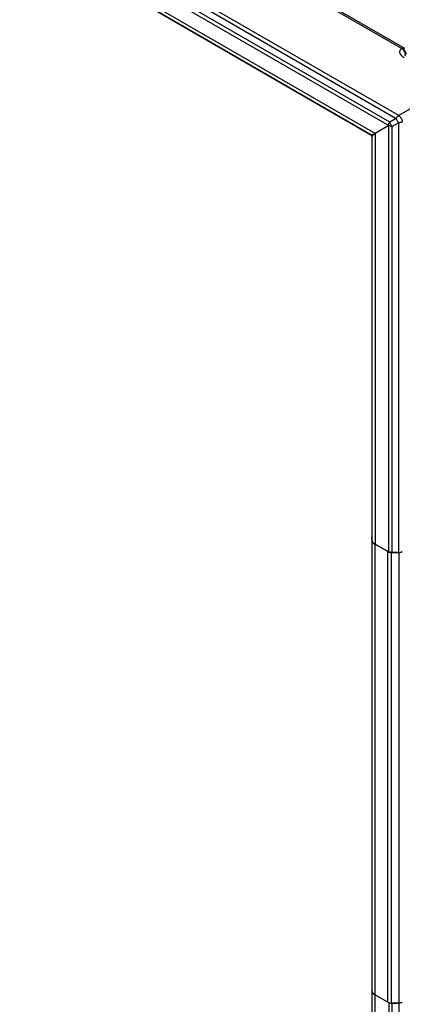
# Model space of a CAD drawing. Header units: millimetres. Extents: x 15 to 415, y 5 to 292.
# Tile 12 of 15: x 366 to 385, y 178 to 227. Entities that reach past the tile are written whole.
import ezdxf

# ---------------------------------------------------------------- set-up
doc = ezdxf.new("R2010")
doc.units = ezdxf.units.MM

msp = doc.modelspace()

# ---------------------------------------------------------------- linework, layer by layer
at = {"color": 7, "linetype": 'Continuous', "lineweight": 25}
for p, q in [((371.456, 233.095), (385.019, 225.263)), ((385.174, 225.261), (371.581, 233.108)), ((366.535, 232.358), (384.743, 221.847)), ((384.868, 221.979), (366.66, 232.49)), ((366.327, 231.917), (384.38, 221.493)), ((384.43, 221.666), (366.379, 232.086)), ((383.712, 221.107), (366.311, 231.154)), ((366.414, 230.915), (383.508, 221.047)), ((383.508, 221.047), (366.535, 230.845)), ((387.432, 223.459), (384.868, 221.979)), ((384.743, 221.847), (384.43, 221.666)), ((384.868, 221.631), (384.555, 221.449)), ((384.868, 200.605), (384.868, 221.631)), ((384.38, 221.493), (383.712, 221.107)), ((384.382, 200.644), (384.38, 221.493)), ((384.555, 200.605), (384.555, 221.449)), ((383.508, 221.047), (383.508, 221.047)), ((383.558, 220.96), (383.558, 201.221)), ((383.712, 221.107), (383.713, 201.012)), ((383.558, 201.217), (383.558, 201.361)), ((383.558, 201.217), (383.558, 179.17)), ((384.338, 200.647), (383.704, 201.013)), ((383.704, 201.013), (383.704, 178.966)), ((383.713, 201.012), (384.382, 200.644)), ((384.338, 178.6), (384.338, 200.647)), ((384.868, 200.605), (384.515, 200.605)), ((384.515, 178.558), (384.515, 200.605)), ((384.555, 200.605), (384.868, 200.605)), ((384.868, 200.605), (384.868, 178.558)), ((383.558, 179.17), (383.558, 159.435)), ((384.338, 178.6), (383.704, 178.966)), ((383.712, 158.872), (383.713, 178.961)), ((384.382, 178.583), (384.38, 157.751)), ((384.555, 178.558), (384.515, 178.56)), ((384.868, 178.558), (384.515, 178.558)), ((384.555, 178.558), (384.868, 178.558)), ((384.555, 157.713), (384.555, 178.558)), ((384.868, 178.558), (384.868, 157.532))]:
    msp.add_line(p, q, dxfattribs=at)
for centre, radius, start, end in [((384.678, 221.673), 0.361, 28.8556, 58.0453), ((383.808, 201.242), 0.251, 185.6948, 245.6253), ((384.508, 200.965), 0.361, 241.9598, 271.1441), ((384.876, 200.965), 0.361, 268.8559, 298.0402), ((383.808, 179.195), 0.251, 185.6948, 245.6253), ((384.508, 178.919), 0.361, 241.9598, 271.1441), ((384.876, 178.919), 0.361, 268.8559, 298.0402)]:
    msp.add_arc(centre, radius, start, end, dxfattribs=at)
for points, knots in [([(385.019, 225.263), (385.01, 225.258), (385.001, 225.252), (384.992, 225.244), (384.972, 225.225), (384.936, 225.192), (384.915, 225.137), (384.91, 225.059), (384.961, 224.943), (385.069, 224.865), (385.13, 224.822)], [0, 0, 0, 0, 0.045763, 0.0471736, 0.0584509, 0.1821863, 0.286151, 0.3961605, 0.6602466, 1, 1, 1, 1]), ([(385.019, 225.263), (385.037, 225.268), (385.071, 225.278), (385.115, 225.28), (385.138, 225.273), (385.148, 225.27)], [0, 0, 0, 0, 0.3858756, 0.7250704, 1, 1, 1, 1]), ([(385.236, 224.988), (385.232, 225.012), (385.225, 225.06), (385.183, 225.14), (385.128, 225.2), (385.071, 225.242), (385.037, 225.256), (385.019, 225.263)], [0, 0, 0, 0, 0.214079, 0.439499, 0.692295, 0.830679, 1, 1, 1, 1]), ([(385.188, 224.906), (385.19, 224.912), (385.198, 224.936), (385.195, 224.984), (385.186, 225.026), (385.174, 225.063), (385.157, 225.107), (385.12, 225.168), (385.073, 225.225), (385.037, 225.25), (385.019, 225.263)], [0, 0, 0, 0, 0.057812, 0.246543, 0.352032, 0.366939, 0.509587, 0.66265, 0.826123, 1, 1, 1, 1]), ([(384.38, 221.493), (384.382, 221.522), (384.386, 221.579), (384.415, 221.637), (384.43, 221.666)], [0, 0, 0, 0, 0.513077, 1, 1, 1, 1]), ([(384.555, 221.449), (384.523, 221.451), (384.458, 221.455), (384.407, 221.48), (384.38, 221.493)], [0, 0, 0, 0, 0.486923, 1, 1, 1, 1]), ([(383.508, 221.047), (383.522, 221.047), (383.554, 221.047), (383.655, 221.085), (383.712, 221.107)], [0, 0, 0, 0, 0.440235, 1, 1, 1, 1]), ([(383.712, 221.107), (383.665, 221.069), (383.581, 221.001), (383.565, 220.973), (383.558, 220.96)], [0, 0, 0, 0, 0.5597647, 1, 1, 1, 1])]:
    msp.add_open_spline(points, degree=3, knots=knots, dxfattribs=at)
for points in [[(384.555, 221.449), (384.542, 221.465), (384.517, 221.496), (384.482, 221.552), (384.451, 221.61), (384.437, 221.647), (384.43, 221.666)], [(384.743, 221.847), (384.752, 221.861), (384.769, 221.889), (384.8, 221.925), (384.834, 221.957), (384.857, 221.972), (384.868, 221.979)], [(384.743, 221.847), (384.751, 221.828), (384.765, 221.791), (384.796, 221.733), (384.831, 221.677), (384.856, 221.646), (384.868, 221.631)], [(385.045, 221.673), (385.033, 221.667), (385.009, 221.654), (384.965, 221.641), (384.918, 221.632), (384.885, 221.631), (384.868, 221.631)], [(384.993, 221.847), (385.001, 221.833), (385.017, 221.804), (385.033, 221.759), (385.043, 221.714), (385.045, 221.687), (385.045, 221.673)], [(383.558, 220.96), (383.557, 220.969), (383.556, 220.987), (383.545, 221.011), (383.53, 221.032), (383.515, 221.042), (383.508, 221.047)], [(383.508, 221.047), (383.515, 221.042), (383.53, 221.032), (383.545, 221.011), (383.556, 220.987), (383.557, 220.969), (383.558, 220.96)], [(383.713, 201.012), (383.69, 201.026), (383.644, 201.055), (383.596, 201.107), (383.564, 201.163), (383.56, 201.202), (383.558, 201.221)], [(384.555, 200.605), (384.539, 200.605), (384.507, 200.606), (384.461, 200.614), (384.418, 200.627), (384.394, 200.638), (384.382, 200.644)], [(384.868, 200.605), (384.885, 200.605), (384.918, 200.606), (384.965, 200.615), (385.009, 200.628), (385.033, 200.641), (385.045, 200.647)], [(383.713, 178.965), (383.69, 178.98), (383.644, 179.008), (383.596, 179.06), (383.564, 179.116), (383.56, 179.155), (383.558, 179.175)], [(385.045, 178.6), (385.033, 178.594), (385.009, 178.581), (384.965, 178.568), (384.918, 178.56), (384.885, 178.559), (384.868, 178.558)]]:
    msp.add_open_spline(points, degree=3, dxfattribs=at)

doc.saveas('drawing.dxf')
